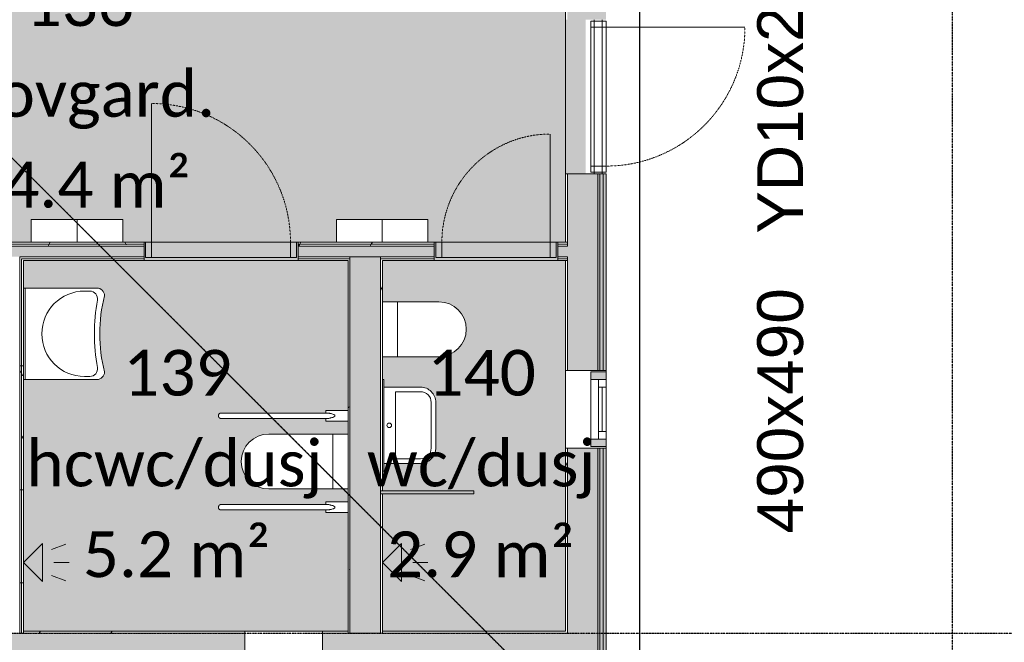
# Model space of a CAD drawing. Header units: millimetres. Extents: x -66110 to 16285, y -16697 to 38719.
# Tile 23 of 55: x -19915 to -13461, y -4861 to -778. Entities that reach past the tile are written whole.
import ezdxf

# ---------------------------------------------------------------- set-up
doc = ezdxf.new("R2010")
doc.units = ezdxf.units.MM
for name, pattern in [('Dash 1mm', [2, 1, -1]), ('Grid Line', [5, 2, -1, 1, -1]), ('Overhead', [3.96875, 2.38125, -1.5875])]:
    doc.linetypes.add(name, pattern=pattern)
for name, color, linetype, lineweight in [('Curtain Wall Mullions', 7, 'Continuous', 18), ('Doors', 7, 'Dash 1mm', 9), ('IfcAnnotation', 7, 'Continuous', 9), ('IfcCurtainWall', 7, 'Continuous', 9), ('IfcDoor', 7, 'Continuous', 9), ('IfcGrid', 7, 'Continuous', 9), ('IfcSlab', 7, 'Continuous', 9), ('IfcWall', 7, 'Continuous', 9), ('IfcWindow', 7, 'Continuous', 9), ('Not Exported', 7, 'Continuous', 9), ('Windows', 7, 'Continuous', 9)]:
    doc.layers.add(name, color=color, linetype=linetype, lineweight=lineweight)
doc.layers.add('IfcFlowTerminal', color=9, linetype='Continuous', lineweight=9, true_color=0x808080)
doc.layers.add('IfcFurniture', color=9, linetype='Continuous', lineweight=9, true_color=0x808080)
doc.styles.add('Calibri', font='calibri.ttf', dxfattribs={"height": 300})
doc.styles.add('Swis721 Lt BT', font='swissl.ttf', dxfattribs={"height": 300})
pattern_1 = [(0, (0, 0), (812.8, 203.2), [67.056, -542.544, 67.056, -542.544, -3251.2]), (0, (0, 0), (812.8, 203.2), [-1219.2, 67.056, -1152.144, 67.056, -542.544, -1422.4]), (0, (0, 0), (812.8, 203.2), [-3048, 67.056, -339.344, 67.056, -948.944]), (120, (304.8, 101.6), (-582.3764, 602.3054), [67.056, -542.544, 67.056, -542.544, -3251.2]), (120, (304.8, 101.6), (-582.3764, 602.3054), [-1219.2, 67.056, -1152.144, 67.056, -542.544, -1422.4]), (120, (304.8, 101.6), (-582.3764, 602.3054), [-3048, 67.056, -339.344, 67.056, -948.944]), (240, (406.4, 508), (-230.4236, -805.5054), [67.056, -542.544, 67.056, -542.544, -3251.2]), (240, (406.4, 508), (-230.4236, -805.5054), [-1219.2, 67.056, -1152.144, 67.056, -542.544, -1422.4]), (240, (406.4, 508), (-230.4236, -805.5054), [-3048, 67.056, -339.344, 67.056, -948.944])]

# ---------------------------------------------------------------- blocks, each defined once
blk = doc.blocks.new('ARK_2119_70_0_rvt-1-plan 01 ny 200')
at = {"layer": 'IfcSlab'}
blk.add_line((-16096, -777.5), (-16096, -1787.5), dxfattribs=at)
blk = doc.blocks.new('Dør Enkel_Glassfelt - YD 10x21 glassfelt-1572665-plan 01 ny 200')
at = {"layer": 'Doors', "linetype": 'Continuous'}
for p, q in [((-455, -33.3), (-495, -33.3)), ((-495, -33.3), (-495, -133.3)), ((-455, -133.3), (-455, -33.3)), ((455, -133.3), (455, -33.3)), ((495, -33.3), (455, -33.3)), ((495, -133.3), (495, -33.3)), ((-495, -133.3), (-455, -133.3)), ((455, -133.3), (495, -133.3))]:
    blk.add_line(p, q, dxfattribs=at)
at = {"layer": 'Doors', "color": 150, "linetype": 'Continuous', "true_color": 0x0080ff}
blk.add_line((455, -133.3), (455, -1043.3), dxfattribs=at)
at = {"layer": 'Doors'}
blk.add_arc((455, -133.3), 910, 180, 270, dxfattribs=at)
at = {"layer": 'IfcDoor'}
for p, q in [((-455, -33.3), (455, -33.3)), ((-455, -133.3), (455, -133.3))]:
    blk.add_line(p, q, dxfattribs=at)
blk = doc.blocks.new('Dør Enkel - D10x21-1991679-plan 01 ny 200')
at = {"layer": 'Doors', "linetype": 'Continuous'}
for p, q in [((-455, 40), (-495, 40)), ((-495, 40), (-495, -60)), ((-455, -60), (-455, 40)), ((455, -60), (455, 40)), ((495, 40), (455, 40)), ((495, -60), (495, 40)), ((-495, -60), (-455, -60)), ((455, -60), (455, -970)), ((455, -60), (495, -60))]:
    blk.add_line(p, q, dxfattribs=at)
at = {"layer": 'Doors'}
blk.add_arc((455, -60), 910, 180, 270, dxfattribs=at)
at = {"layer": 'IfcDoor'}
for p, q in [((-455, 40), (455, 40)), ((-455, -60), (455, -60))]:
    blk.add_line(p, q, dxfattribs=at)
blk = doc.blocks.new('Dør Enkel - D8x21-2015168-plan 01 ny 200')
at = {"layer": 'Doors', "linetype": 'Continuous'}
for p, q in [((355, 60), (355, 770)), ((-395, -40), (-395, 60)), ((-395, 60), (-355, 60)), ((-355, 60), (-355, -40)), ((355, 60), (355, -40)), ((355, 60), (395, 60)), ((395, 60), (395, -40)), ((-355, -40), (-395, -40)), ((395, -40), (355, -40))]:
    blk.add_line(p, q, dxfattribs=at)
at = {"layer": 'Doors'}
blk.add_arc((355, 60), 710, 90, 180, dxfattribs=at)
at = {"layer": 'IfcDoor'}
for p, q in [((-355, 60), (355, 60)), ((-355, -40), (355, -40))]:
    blk.add_line(p, q, dxfattribs=at)
blk = doc.blocks.new('Servant_HC - vask HC-502272-plan 01 ny 200')
at = {"layer": 'IfcFlowTerminal'}
for p, q in [((300, -20), (-300, -20)), ((-300, -20), (-300, -30)), ((-300, -30), (300, -30)), ((-300, -30), (-300, -500.9)), ((300, -30), (300, -20)), ((300, -500.9), (300, -30)), ((-280, -455), (-280, -420)), ((280, -420), (280, -455))]:
    blk.add_line(p, q, dxfattribs=at)
for centre, radius, start, end in [((0, -420), 280, 360, 180), ((-250, -500.9), 50, 180, 270), ((-230, -455), 50, 180, 279.93948), ((0, -1767.5), 1282.5, 80.06052, 99.93948), ((230, -455), 50, 260.06052, 360), ((250, -500.9), 50, 270, 360), ((0, -1544.8), 1024.8, 75.88061, 104.11939)]:
    blk.add_arc(centre, radius, start, end, dxfattribs=at)
blk = doc.blocks.new('Toalett - toalett HC-491431-plan 01 ny 200')
at = {"layer": 'IfcFlowTerminal'}
for p, q in [((-180, 0), (-180, -100)), ((180, -100), (180, 0)), ((180, -100), (-180, -100)), ((-180, -100), (-180, -520)), ((180, -520), (180, -100))]:
    blk.add_line(p, q, dxfattribs=at)
blk.add_arc((0, -520), 180, 180, 360, dxfattribs=at)
blk = doc.blocks.new('Støttehåndtak - støttehåndtak-491392-plan 01 ny 200')
at = {"layer": 'IfcFlowTerminal'}
for p, q in [((-873.8, 767), (-873.8, 132.4)), ((-837.8, 132.4), (-837.8, 767)), ((-873.4, 146.4), (-890.9, 146.4)), ((-890.9, 146.4), (-890.9, 111.6)), ((-820.7, 146.4), (-838.2, 146.4)), ((-820.7, 111.6), (-820.7, 146.4)), ((-890.9, 0), (-890.9, 111.6)), ((-820.7, 111.6), (-820.7, 0))]:
    blk.add_line(p, q, dxfattribs=at)
at = {"layer": 'IfcFlowTerminal', "flags": 128}
for points in [[(-873.8, 832), (-873.8, 832.7), (-873.7, 833.4), (-873.7, 834.2), (-873.6, 834.9), (-873.4, 835.6), (-873.3, 836.3), (-873.1, 837), (-872.9, 837.7), (-872.6, 838.3), (-872.4, 839), (-872.1, 839.7), (-871.8, 840.3), (-871.4, 840.9), (-871, 841.6), (-870.7, 842.2), (-870.2, 842.7), (-869.8, 843.3), (-869.3, 843.9), (-868.8, 844.4), (-868.3, 844.9), (-867.8, 845.4), (-867.3, 845.9), (-866.7, 846.3), (-866.1, 846.7), (-865.5, 847.1), (-864.9, 847.5), (-864.3, 847.9), (-863.6, 848.2), (-863, 848.5), (-862.3, 848.8), (-861.6, 849), (-861, 849.2), (-860.3, 849.4), (-859.6, 849.6), (-858.9, 849.7), (-858.1, 849.8), (-857.4, 849.9), (-856.7, 850), (-856, 850), (-855.3, 850), (-854.6, 850), (-853.8, 849.9), (-853.1, 849.8), (-852.4, 849.7), (-851.7, 849.5), (-851, 849.3), (-850.3, 849.1), (-849.6, 848.9), (-849, 848.7), (-848.3, 848.4), (-847.7, 848.1), (-847, 847.7), (-846.4, 847.4), (-845.8, 847), (-845.2, 846.6), (-844.6, 846.1), (-844.1, 845.7), (-843.5, 845.2), (-843, 844.7), (-842.5, 844.2), (-842, 843.6), (-841.6, 843.1), (-841.2, 842.5), (-840.8, 841.9), (-840.4, 841.3), (-840, 840.7), (-839.7, 840), (-839.4, 839.4), (-839.1, 838.7), (-838.8, 838), (-838.6, 837.3), (-838.4, 836.7), (-838.2, 836), (-838.1, 835.2), (-838, 834.5), (-837.9, 833.8), (-837.8, 833.1), (-837.8, 832.4), (-837.8, 832)], [(-873.8, 832), (-873.8, 831.9), (-873.8, 831.8), (-873.8, 831.5), (-873.8, 831.2), (-873.8, 830.7), (-873.8, 830.1), (-873.8, 829.5), (-873.8, 828.7), (-873.8, 827.8), (-873.8, 826.9), (-873.8, 825.8), (-873.8, 824.7), (-873.8, 823.4), (-873.8, 822.1), (-873.8, 820.6), (-873.8, 819.1), (-873.8, 817.5), (-873.8, 815.9), (-873.8, 814.1), (-873.8, 812.3), (-873.8, 810.4), (-873.8, 808.4), (-873.8, 806.4), (-873.8, 804.3), (-873.8, 802.1), (-873.8, 799.9), (-873.8, 797.6), (-873.8, 795.3), (-873.8, 793), (-873.8, 790.6), (-873.8, 788.1), (-873.8, 785.6), (-873.8, 783.1), (-873.8, 780.6), (-873.8, 778), (-873.8, 775.5), (-873.8, 772.9), (-873.8, 770.3), (-873.8, 767.7), (-873.8, 767)], [(-873.8, 767), (-873.8, 769.6), (-873.8, 772.2), (-873.8, 774.8), (-873.8, 777.4), (-873.8, 779.9), (-873.8, 782.4), (-873.8, 785), (-873.8, 787.4), (-873.8, 789.9), (-873.8, 792.3), (-873.8, 794.7), (-873.8, 797), (-873.8, 799.3), (-873.8, 801.5), (-873.8, 803.7), (-873.8, 805.8), (-873.8, 807.9), (-873.8, 809.9), (-873.8, 811.8), (-873.8, 813.6), (-873.8, 815.4), (-873.8, 817.1), (-873.8, 818.7), (-873.8, 820.2), (-873.8, 821.7), (-873.8, 823.1), (-873.8, 824.3), (-873.8, 825.5), (-873.8, 826.6), (-873.8, 827.6), (-873.8, 828.5), (-873.8, 829.3), (-873.8, 830), (-873.8, 830.6), (-873.8, 831.1), (-873.8, 831.4), (-873.8, 831.7), (-873.8, 831.9), (-873.8, 832)], [(-837.8, 832), (-837.8, 831.9), (-837.8, 831.8), (-837.8, 831.5), (-837.8, 831.2), (-837.8, 830.7), (-837.8, 830.1), (-837.8, 829.5), (-837.8, 828.7), (-837.8, 827.8), (-837.8, 826.9), (-837.8, 825.8), (-837.8, 824.7), (-837.8, 823.4), (-837.8, 822.1), (-837.8, 820.6), (-837.8, 819.1), (-837.8, 817.5), (-837.8, 815.9), (-837.8, 814.1), (-837.8, 812.3), (-837.8, 810.4), (-837.8, 808.4), (-837.8, 806.4), (-837.8, 804.3), (-837.8, 802.1), (-837.8, 799.9), (-837.8, 797.6), (-837.8, 795.3), (-837.8, 793), (-837.8, 790.6), (-837.8, 788.1), (-837.8, 785.6), (-837.8, 783.1), (-837.8, 780.6), (-837.8, 778), (-837.8, 775.5), (-837.8, 772.9), (-837.8, 770.3), (-837.8, 767.7), (-837.8, 767)], [(-837.8, 767), (-837.8, 769.6), (-837.8, 772.2), (-837.8, 774.8), (-837.8, 777.4), (-837.8, 779.9), (-837.8, 782.4), (-837.8, 785), (-837.8, 787.4), (-837.8, 789.9), (-837.8, 792.3), (-837.8, 794.7), (-837.8, 797), (-837.8, 799.3), (-837.8, 801.5), (-837.8, 803.7), (-837.8, 805.8), (-837.8, 807.9), (-837.8, 809.9), (-837.8, 811.8), (-837.8, 813.6), (-837.8, 815.4), (-837.8, 817.1), (-837.8, 818.7), (-837.8, 820.2), (-837.8, 821.7), (-837.8, 823.1), (-837.8, 824.3), (-837.8, 825.5), (-837.8, 826.6), (-837.8, 827.6), (-837.8, 828.5), (-837.8, 829.3), (-837.8, 830), (-837.8, 830.6), (-837.8, 831.1), (-837.8, 831.4), (-837.8, 831.7), (-837.8, 831.9), (-837.8, 832)], [(-869.6, 111.6), (-868.2, 105.8), (-866.8, 100.7), (-865.1, 96.3), (-863.4, 92.5), (-861.6, 89.6), (-859.7, 87.5), (-857.8, 86.2), (-855.8, 85.8), (-853.8, 86.2), (-851.9, 87.5), (-850, 89.6), (-848.2, 92.5), (-846.5, 96.3), (-844.8, 100.7), (-843.3, 105.8), (-842, 111.6)]]:
    blk.add_lwpolyline(points, dxfattribs=at)
at = {"layer": 'IfcFlowTerminal'}
for points in [[(-873.8, 132.4), (-873.8, 130.9), (-873.5, 127.8), (-872.3, 122.7), (-870.9, 117.3), (-870, 113.5), (-869.6, 111.6)], [(-842, 111.6), (-841.6, 113.5), (-840.7, 117.3), (-839.3, 122.7), (-838.1, 127.8), (-837.8, 130.9), (-837.8, 132.4)]]:
    blk.add_open_spline(points, degree=3, dxfattribs=at)
blk = doc.blocks.new('Toalett - toalett-491429-plan 01 ny 200')
at = {"layer": 'IfcFlowTerminal'}
for p, q in [((-180, 0), (-180, -100)), ((180, -100), (180, 0)), ((180, -100), (-180, -100)), ((-180, -100), (-180, -370)), ((180, -370), (180, -100))]:
    blk.add_line(p, q, dxfattribs=at)
blk.add_arc((0, -370), 180, 180, 360, dxfattribs=at)
blk = doc.blocks.new('Servant - vask M m_speil-492728-plan 01 ny 200')
at = {"layer": 'IfcFlowTerminal'}
for p, q in [((300, -20), (-300, -20)), ((-300, -20), (-300, -30)), ((-300, -30), (300, -30)), ((-250, -30), (-250, -270)), ((250, -270), (250, -30)), ((300, -30), (300, -20)), ((-220, -270), (-220, -105)), ((-220, -105), (220, -105)), ((220, -105), (220, -270)), ((150, -340), (-150, -340)), ((-150, -370), (150, -370))]:
    blk.add_line(p, q, dxfattribs=at)
blk.add_circle((0, -65), 15, dxfattribs=at)
for centre, radius, start, end in [((-150, -270), 100, 180, 270), ((-150, -270), 70, 180, 270), ((150, -270), 100, 270, 360), ((150, -270), 70, 270, 360)]:
    blk.add_arc(centre, radius, start, end, dxfattribs=at)
blk = doc.blocks.new('Dusj - Type 1-2016348-plan 01 ny 200')
at = {"layer": 'IfcFlowTerminal'}
for p, q in [((39.5, 296.2), (5.3, 390.1)), ((125, 311.2), (125, 411.2)), ((210.5, 296.2), (244.7, 390.1)), ((125, 112.5), (0, 237.5)), ((250, 237.5), (0, 237.5)), ((125, 112.5), (250, 237.5))]:
    blk.add_line(p, q, dxfattribs=at)
blk = doc.blocks.new('Dusj - Type 1-2016777-plan 01 ny 200')
at = {"layer": 'IfcFlowTerminal'}
for p, q in [((39.5, 243.7), (5.3, 337.6)), ((125, 258.7), (125, 358.7)), ((210.5, 243.7), (244.7, 337.6)), ((125, 60), (0, 185)), ((250, 185), (0, 185)), ((125, 60), (250, 185))]:
    blk.add_line(p, q, dxfattribs=at)
blk = doc.blocks.new('Curtain Wall-Awning - Curtain Wall-Awning-2075693-plan 01 ny 200')
at = {"layer": 'IfcWindow'}
for p, q in [((195, 50), (-195, 50)), ((-195, 0), (195, 0))]:
    blk.add_line(p, q, dxfattribs=at)
at = {"layer": 'Windows'}
for p, q in [((-195, 50), (-195, 0)), ((-195, 50), (-145, 50)), ((-195, 0), (-195, 50)), ((-145, 0), (-195, 0)), ((-145, 50), (-145, 0)), ((-145, 24.6), (145, 24.6)), ((195, 50), (145, 50)), ((145, 50), (145, 0)), ((145, 0), (195, 0)), ((195, 0), (195, 50)), ((195, 0), (195, 50))]:
    blk.add_line(p, q, dxfattribs=at)
blk = doc.blocks.new('Rectangular Mullion - 50x100 høyre-2017728-plan 01 ny 200')
at = {"layer": 'IfcCurtainWall'}
for p, q in [((-18380, -4954), (-17990, -4954)), ((-17990, -5054), (-18380, -5054))]:
    blk.add_line(p, q, dxfattribs=at)
blk = doc.blocks.new('Rectangular Mullion - 50x100 venstre-V77-plan 01 ny 200')
at = {"layer": 'IfcCurtainWall', "lineweight": 18, "true_color": 0xa62f11}
h = blk.add_hatch(color=24, dxfattribs=at)
h.paths.add_polyline_path([(0, -50), (-1, -50), (0, 50)])
h.paths.add_polyline_path([(-10, -50), (-60, -50), (-60, 50), (-10, 50)])
at = {"layer": 'Curtain Wall Mullions'}
for p, q in [((-10, 50), (-60, 50)), ((-60, -50), (-60, 50)), ((-10, -50), (-10, 50)), ((0, 50), (-1, 50)), ((-1, 50), (-1, -50)), ((0, 50), (0, -50)), ((-60, -50), (-10, -50)), ((-1, -50), (0, -50))]:
    blk.add_line(p, q, dxfattribs=at)
blk = doc.blocks.new('Rectangular Mullion - 50x100 høyre-V78-plan 01 ny 200')
at = {"layer": 'IfcCurtainWall', "true_color": 0xa62f11}
h = blk.add_hatch(color=24, dxfattribs=at)
h.paths.add_polyline_path([(-60, -50), (-10, -50), (-10, 50), (-60, 50)])
h.paths.add_polyline_path([(-1, -50), (0, -50), (-1, 50)])
at = {"layer": 'Curtain Wall Mullions'}
for p, q in [((-10, 50), (-60, 50)), ((-60, -50), (-60, 50)), ((-10, -50), (-10, 50)), ((0, 50), (-1, 50)), ((-1, 50), (-1, -50)), ((0, 50), (0, -50)), ((-60, -50), (-10, -50)), ((-1, -50), (0, -50))]:
    blk.add_line(p, q, dxfattribs=at)
blk = doc.blocks.new('_furniture_boks instance - _furniture_boks instance-1749339-plan 01 ny 200')
at = {"layer": 'IfcFurniture'}
for p, q in [((150, 75), (-150, 75)), ((-150, 75), (-150, -75)), ((150, -75), (150, 75)), ((-150, -75), (150, -75))]:
    blk.add_line(p, q, dxfattribs=at)

msp = doc.modelspace()

# ---------------------------------------------------------------- hatches: boundary and pattern name
at = {"layer": 'IfcWall', "true_color": 0x787878}
h = msp.add_hatch(dxfattribs=at)
h.set_pattern_fill('FP_1', color=8, style=0, pattern_type=2)
h.set_pattern_definition(pattern_1)
h.paths.add_polyline_path([(-16337.5, -4787.5), (-16325, -4787.5), (-16325, -3848.8), (-16337.5, -3848.8), (-16337.5, -4167.5)])
h.paths.add_polyline_path([(-16337.5, -2592.8), (-16325, -2592.8), (-16325, -2357.5), (-16337.5, -2357.5), (-16337.5, -2452)])
h.paths.add_polyline_path([(-16325, -2237.5), (-16325, -1787.5), (-16337.5, -1787.5), (-16337.5, -2237.5)])
h.paths.add_polyline_path([(-16337.5, -777.5), (-16325, -777.5), (-16325, -204), (-16337.5, -204), (-16337.5, -736.6)])
at = {"layer": 'IfcWall', "lineweight": 5, "true_color": 0xffffcd}
h = msp.add_hatch(color=7, dxfattribs=at)
h.paths.add_polyline_path([(-16325, -4800), (-16125, -4800), (-16125, -3848.8), (-16325, -3848.8), (-16325, -4787.5)])
h.paths.add_polyline_path([(-16125, -2592.8), (-16125, -1787.5), (-16325, -1787.5), (-16325, -2592.8)])
h.paths.add_polyline_path([(-16325, -777.5), (-16125, -777.5), (-16125, -204), (-16325, -204), (-16325, -736.6)])
at = {"layer": 'IfcWall', "lineweight": 5, "true_color": 0x787878}
h = msp.add_hatch(color=8, dxfattribs=at)
h.paths.add_polyline_path([(-16113, -5000), (-16113, -3848.8), (-16125, -3848.8), (-16125, -5000)])
h.paths.add_polyline_path([(-16125, -2592.8), (-16113, -2592.8), (-16113, -1787.5), (-16125, -1787.5), (-16125, -2452)])
h.paths.add_polyline_path([(-16125, -777.5), (-16113, -777.5), (-16113, -204), (-16125, -204), (-16125, -736.6)])
at = {"layer": 'IfcWall', "lineweight": 5, "true_color": 0xf0f0f0}
h = msp.add_hatch(color=7, dxfattribs=at)
h.paths.add_polyline_path([(-16113, -5012), (-16090, -5012), (-16090, -3848.8), (-16113, -3848.8), (-16113, -5000)])
h.paths.add_polyline_path([(-16113, -2592.8), (-16090, -2592.8), (-16090, -1787.5), (-16113, -1787.5), (-16113, -2452)])
h.paths.add_polyline_path([(-16090, -777.5), (-16090, -204), (-16113, -204), (-16113, -777.5)])
at = {"layer": 'IfcWall', "lineweight": 5, "true_color": 0xa62f11}
h = msp.add_hatch(color=24, dxfattribs=at)
h.paths.add_polyline_path([(-16071, -5035), (-16071, -3848.8), (-16090, -3848.8), (-16090, -5035)])
h.paths.add_polyline_path([(-16090, -2592.8), (-16071, -2592.8), (-16071, -1787.5), (-16090, -1787.5), (-16090, -2452)])
h.paths.add_polyline_path([(-16071, -777.5), (-16071, -204), (-16090, -204), (-16090, -777.5)])
at = {"layer": 'IfcWall', "true_color": 0x787878}
h = msp.add_hatch(dxfattribs=at)
h.set_pattern_fill('FP_1', color=8, style=0, pattern_type=2)
h.set_pattern_definition(pattern_1)
h.paths.add_polyline_path([(-16337.5, -2250), (-16325, -2250), (-16325, -2237.5), (-16387.5, -2237.5), (-16387.5, -2250)])
h.paths.add_polyline_path([(-23625.2, -2250), (-23150, -2250), (-23150, -2237.5), (-24500, -2237.5), (-24500, -2250), (-24268.9, -2250)])
h.paths.add_polyline_path([(-17538.7, -2250), (-17197.5, -2250), (-17197.5, -2237.5), (-18090, -2237.5), (-18090, -2250)])
h.paths.add_polyline_path([(-21437.5, -2250), (-21070, -2250), (-21070, -2237.5), (-22140, -2237.5), (-22140, -2250), (-21737.5, -2250)])
h.paths.add_polyline_path([(-20060, -2250), (-19100, -2250), (-19100, -2237.5), (-20060, -2237.5)])
h = msp.add_hatch(dxfattribs=at)
h.set_pattern_fill('FP_1', color=8, style=0, pattern_type=2)
h.set_pattern_definition(pattern_1)
h.paths.add_polyline_path([(-24500, -2262.5), (-23150, -2262.5), (-23150, -2250), (-24500, -2250)])
h.paths.add_polyline_path([(-20060, -2262.5), (-19100, -2262.5), (-19100, -2250), (-20060, -2250)])
h.paths.add_polyline_path([(-21070, -2262.5), (-21070, -2250), (-22140, -2250), (-22140, -2262.5)])
h.paths.add_polyline_path([(-17550, -2262.5), (-17197.5, -2262.5), (-17197.5, -2250), (-18090, -2250), (-18090, -2262.5), (-17750, -2262.5)])
h.paths.add_polyline_path([(-16387.5, -2262.5), (-16325, -2262.5), (-16325, -2250), (-16387.5, -2250)])
at = {"layer": 'IfcWall', "lineweight": 5, "true_color": 0xffffcd}
h = msp.add_hatch(color=7, dxfattribs=at)
h.paths.add_polyline_path([(-24268.9, -2332.5), (-23150, -2332.5), (-23150, -2262.5), (-24512.5, -2262.5), (-24512.5, -2332.5), (-24500, -2332.5)])
h.paths.add_polyline_path([(-22140, -2332.5), (-21070, -2332.5), (-21070, -2262.5), (-22140, -2262.5)])
h.paths.add_polyline_path([(-17750, -2332.5), (-17197.5, -2332.5), (-17197.5, -2262.5), (-18090, -2262.5), (-18090, -2332.5)])
h.paths.add_polyline_path([(-16325, -2332.5), (-16325, -2262.5), (-16387.5, -2262.5), (-16387.5, -2332.5), (-16337.5, -2332.5)])
h.paths.add_polyline_path([(-19902.5, -2332.5), (-19100, -2332.5), (-19100, -2262.5), (-20060, -2262.5), (-20060, -2332.5), (-19915, -2332.5)])
at = {"layer": 'IfcWall', "true_color": 0x787878}
h = msp.add_hatch(dxfattribs=at)
h.set_pattern_fill('FP_1', color=8, style=0, pattern_type=2)
h.set_pattern_definition(pattern_1)
h.paths.add_polyline_path([(-16325, -2345), (-16325, -2332.5), (-16387.5, -2332.5), (-16387.5, -2345), (-16337.5, -2345)])
h.paths.add_polyline_path([(-24500, -2345), (-23150, -2345), (-23150, -2332.5), (-24500, -2332.5)])
h.paths.add_polyline_path([(-19915, -2345), (-19100, -2345), (-19100, -2332.5), (-19915, -2332.5)])
h.paths.add_polyline_path([(-18090, -2345), (-17750, -2345), (-17750, -2332.5), (-18090, -2332.5)])
h.paths.add_polyline_path([(-17537.5, -2345), (-17197.5, -2345), (-17197.5, -2332.5), (-17550, -2332.5), (-17550, -2345)])
h.paths.add_polyline_path([(-20010, -2345), (-19985, -2345), (-19985, -2332.5), (-20060, -2332.5), (-20060, -2345)])
h.paths.add_polyline_path([(-22140, -2345), (-21070, -2345), (-21070, -2332.5), (-22140, -2332.5)])
h = msp.add_hatch(dxfattribs=at)
h.set_pattern_fill('FP_1', color=8, style=0, pattern_type=2)
h.set_pattern_definition(pattern_1)
h.paths.add_polyline_path([(-20010, -2357.5), (-19997.5, -2357.5), (-19997.5, -2345), (-20060, -2345), (-20060, -2357.5)])
h.paths.add_polyline_path([(-21070, -2357.5), (-21070, -2345), (-22140, -2345), (-22140, -2357.5)])
h.paths.add_polyline_path([(-23150, -2357.5), (-23150, -2345), (-24500, -2345), (-24500, -2357.5), (-23625.2, -2357.5)])
h.paths.add_polyline_path([(-19902.5, -2357.5), (-19100, -2357.5), (-19100, -2345), (-19902.5, -2345)])
h.paths.add_polyline_path([(-16387.5, -2357.5), (-16325, -2357.5), (-16325, -2345), (-16387.5, -2345)])
h.paths.add_polyline_path([(-18090, -2357.5), (-17750, -2357.5), (-17750, -2345), (-18090, -2345)])
h.paths.add_polyline_path([(-17197.5, -2357.5), (-17197.5, -2345), (-17550, -2345), (-17550, -2357.5), (-17537.5, -2357.5)])
h = msp.add_hatch(dxfattribs=at)
h.set_pattern_fill('FP_1', color=8, style=0, pattern_type=2)
h.set_pattern_definition(pattern_1)
h.paths.add_polyline_path([(-19915, -4800), (-19902.5, -4800), (-19902.5, -2345), (-19915, -2345), (-19915, -4787.5)])
h = msp.add_hatch(dxfattribs=at)
h.set_pattern_fill('FP_1', color=8, style=0, pattern_type=2)
h.set_pattern_definition(pattern_1)
h.paths.add_polyline_path([(-19890, -4800), (-19890, -2357.5), (-19902.5, -2357.5), (-19902.5, -4800)])
h = msp.add_hatch(dxfattribs=at)
h.set_pattern_fill('FP_1', color=8, style=0, pattern_type=2)
h.set_pattern_definition(pattern_1)
h.paths.add_polyline_path([(-17762.5, -4800), (-17750, -4800), (-17750, -2357.5), (-17762.5, -2357.5), (-17762.5, -4787.5)])
at = {"layer": 'IfcWall', "lineweight": 5, "true_color": 0xffffcc}
msp.add_hatch(color=7, dxfattribs=at).paths.add_polyline_path([(-17750, -4800), (-17550, -4800), (-17550, -2332.5), (-17750, -2332.5), (-17750, -4787.5)])
at = {"layer": 'IfcWall', "true_color": 0x787878}
h = msp.add_hatch(dxfattribs=at)
h.set_pattern_fill('FP_1', color=8, style=0, pattern_type=2)
h.set_pattern_definition(pattern_1)
h.paths.add_polyline_path([(-17537.5, -4800), (-17537.5, -3887.5), (-17550, -3887.5), (-17550, -4800)])
h.paths.add_polyline_path([(-17537.5, -3867.5), (-17537.5, -2357.5), (-17550, -2357.5), (-17550, -3867.5)])
h = msp.add_hatch(dxfattribs=at)
h.set_pattern_fill('FP_2', color=8, style=0, pattern_type=2)
h.set_pattern_definition(pattern_1)
h.paths.add_polyline_path([(-16337.5, -3848.8), (-16325, -3848.8), (-16325, -3587.5), (-16337.5, -3587.5)])
h.paths.add_polyline_path([(-16325, -3077.5), (-16325, -2592.8), (-16337.5, -2592.8), (-16337.5, -3077.5)])
at = {"layer": 'IfcWall', "lineweight": 5, "true_color": 0xffffcd}
h = msp.add_hatch(color=7, dxfattribs=at)
h.paths.add_polyline_path([(-16125, -3848.8), (-16125, -3587.5), (-16325, -3587.5), (-16325, -3848.8)])
h.paths.add_polyline_path([(-16125, -3077.5), (-16125, -2592.8), (-16325, -2592.8), (-16325, -3077.5)])
at = {"layer": 'IfcWall', "lineweight": 5, "true_color": 0x787878}
h = msp.add_hatch(color=8, dxfattribs=at)
h.paths.add_polyline_path([(-16125, -3848.8), (-16113, -3848.8), (-16113, -3587.5), (-16125, -3587.5)])
h.paths.add_polyline_path([(-16113, -3077.5), (-16113, -2592.8), (-16125, -2592.8), (-16125, -3077.5)])
at = {"layer": 'IfcWall', "lineweight": 5, "true_color": 0xf0f0f0}
h = msp.add_hatch(color=7, dxfattribs=at)
h.paths.add_polyline_path([(-16090, -3848.8), (-16090, -3587.5), (-16113, -3587.5), (-16113, -3848.8)])
h.paths.add_polyline_path([(-16113, -3077.5), (-16090, -3077.5), (-16090, -2592.8), (-16113, -2592.8)])
at = {"layer": 'IfcWall', "lineweight": 5, "true_color": 0xa62f11}
h = msp.add_hatch(color=24, dxfattribs=at)
h.paths.add_polyline_path([(-16071, -3848.8), (-16071, -3587.5), (-16090, -3587.5), (-16090, -3848.8)])
h.paths.add_polyline_path([(-16090, -3077.5), (-16071, -3077.5), (-16071, -2592.8), (-16090, -2592.8)])
at = {"layer": 'IfcWall', "true_color": 0xd2d2d2}
msp.add_hatch(color=254, dxfattribs=at).paths.add_polyline_path([(-17550, -3887.5), (-16937.5, -3887.5), (-16937.5, -3867.5), (-17550, -3867.5)])
at = {"layer": 'IfcWall', "true_color": 0x787878}
h = msp.add_hatch(dxfattribs=at)
h.set_pattern_fill('FP_1', color=8, style=0, pattern_type=2)
h.set_pattern_definition(pattern_1)
h.paths.add_polyline_path([(-17828.4, -4800), (-17762.5, -4800), (-17762.5, -4787.5), (-17828.4, -4787.5)])
h.paths.add_polyline_path([(-17537.5, -4800), (-16325, -4800), (-16325, -4787.5), (-17537.5, -4787.5)])
h.paths.add_polyline_path([(-19890, -4800), (-19031.8, -4800), (-19031.8, -4787.5), (-19890, -4787.5)])
h.paths.add_polyline_path([(-21029, -4800), (-21029, -4787.5), (-21862.5, -4787.5), (-21862.5, -4800), (-21050.3, -4800)])
h.paths.add_polyline_path([(-20023.5, -4800), (-20010, -4800), (-20010, -4787.5), (-20064.3, -4787.5), (-20064.3, -4800)])
at = {"layer": 'IfcWall', "lineweight": 5, "true_color": 0xffffcd}
h = msp.add_hatch(color=7, dxfattribs=at)
h.paths.add_polyline_path([(-21050.3, -5000), (-21029, -5000), (-21029, -4800), (-21862.5, -4800), (-21862.5, -5000)])
h.paths.add_polyline_path([(-19031.8, -5000), (-19031.8, -4800), (-20064.3, -4800), (-20064.3, -5000), (-19762.9, -5000)])
h.paths.add_polyline_path([(-17188.1, -5000), (-16125, -5000), (-16125, -4800), (-17828.4, -4800), (-17828.4, -5000), (-17537.5, -5000)])
at = {"layer": 'IfcWall', "true_color": 0x787878}
h = msp.add_hatch(dxfattribs=at)
h.set_pattern_fill('FP_2', color=8, style=0, pattern_type=2)
h.set_pattern_definition(pattern_1)
h.paths.add_polyline_path([(-17831.8, -4800), (-17828.4, -4800), (-17828.4, -4787.5), (-17930, -4787.5), (-17930, -4800)])
h.paths.add_polyline_path([(-18475.5, -4800), (-18440, -4800), (-18440, -4787.5), (-19031.8, -4787.5), (-19031.8, -4800)])
at = {"layer": 'IfcWall', "lineweight": 5, "true_color": 0xffffcd}
h = msp.add_hatch(color=7, dxfattribs=at)
h.paths.add_polyline_path([(-19031.8, -5000), (-18440, -5000), (-18440, -4800), (-19031.8, -4800)])
h.paths.add_polyline_path([(-17828.4, -5000), (-17828.4, -4800), (-17930, -4800), (-17930, -5000), (-17831.8, -5000)])
at = {"layer": 'Not Exported', "true_color": 0xefe6fa}
for points in [[(-22337.8, -2297.5), (-22140, -2297.5), (-22140, -2237.5), (-22037.5, -2237.5), (-22037.5, -2087.5), (-21437.5, -2087.5), (-21437.5, -2237.5), (-21070, -2237.5), (-21070, -2297.5), (-20060, -2297.5), (-20060, -2237.5), (-19838.7, -2237.5), (-19838.7, -2087.5), (-19238.7, -2087.5), (-19238.7, -2237.5), (-19100, -2237.5), (-19100, -2297.5), (-18090, -2297.5), (-18090, -2237.5), (-17838.7, -2237.5), (-17838.7, -2087.5), (-17238.7, -2087.5), (-17238.7, -2237.5), (-17197.5, -2237.5), (-17197.5, -2297.5), (-16387.5, -2297.5), (-16387.5, -2237.5), (-16337.5, -2237.5), (-16337.5, -1787.5), (-16204.3, -1787.5), (-16204.3, -777.5), (-16337.5, -777.5), (-16337.5, -354), (-22037.5, -354), (-22037.5, -204), (-22340, -204), (-22340, -95.8), (-23350, -95.8), (-23350, -204), (-23400, -204), (-23400, -1377.5), (-23450, -1377.5), (-23450, -2187.5), (-23400, -2187.5), (-23400, -2237.5), (-23150, -2237.5), (-23150, -2297.5), (-22526.4, -2297.5)], [(-17537.5, -4787.5), (-16337.5, -4787.5), (-16337.5, -2357.5), (-16387.5, -2357.5), (-16387.5, -2297.5), (-17197.5, -2297.5), (-17197.5, -2357.5), (-17537.5, -2357.5), (-17537.5, -2627.5), (-17167.5, -2627.5), (-17120.9, -2633.6), (-17077.5, -2651.6), (-17040.2, -2680.2), (-17011.6, -2717.5), (-16993.6, -2760.9), (-16987.5, -2807.5), (-16993.6, -2854.1), (-17011.6, -2897.5), (-17040.2, -2934.8), (-17077.5, -2963.4), (-17120.9, -2981.4), (-17167.5, -2987.5), (-17537.5, -2987.5), (-17537.5, -3137.5), (-17527.5, -3137.5), (-17527.5, -3187.5), (-17287.5, -3187.5), (-17261.6, -3190.9), (-17237.5, -3200.9), (-17216.2, -3217.5), (-17200.7, -3238), (-17189.9, -3269.4), (-17187.5, -3287.5), (-17188.1, -3591.8), (-17190.9, -3613.4), (-17200.9, -3637.5), (-17217.5, -3658.8), (-17237.5, -3674.1), (-17269.4, -3685.1), (-17287.5, -3687.5), (-17527.5, -3687.5), (-17527.5, -3737.5), (-17537.5, -3738.6), (-17537.5, -3867.5), (-16937.5, -3867.5), (-16937.5, -3887.5), (-17537.5, -3887.5), (-17537.5, -4167.5)]]:
    msp.add_hatch(color=7, dxfattribs=at).paths.add_polyline_path(points)
h = msp.add_hatch(color=7, dxfattribs=at)
h.paths.add_polyline_path([(-17831.8, -4787.5), (-17762.5, -4787.5), (-17762.5, -4010.1), (-17908.6, -4010.1), (-17908.6, -3993), (-18592.2, -3991.5), (-18602.2, -3986), (-18610.1, -3979.7), (-18609.9, -3976.5), (-18604.5, -3973), (-18603.3, -3963), (-18591, -3958.5), (-18529.5, -3957), (-17908.6, -3957), (-17906.3, -3939.9), (-17762.5, -3939.9), (-17762.5, -3855), (-18282.5, -3855), (-18329.1, -3848.9), (-18372.5, -3830.9), (-18409.8, -3802.3), (-18438.4, -3765), (-18456.4, -3721.6), (-18462.5, -3675), (-18456.4, -3628.4), (-18438.4, -3585), (-18409.8, -3547.7), (-18372.5, -3519.1), (-18329.1, -3501.1), (-18282.5, -3495), (-17762.5, -3495), (-17762.5, -3410.1), (-17908.6, -3410.1), (-17908.6, -3393), (-18592.2, -3391.5), (-18602.2, -3386), (-18610.1, -3379.7), (-18609.9, -3376.5), (-18604.5, -3373), (-18603.3, -3363), (-18591, -3358.5), (-18529.5, -3357), (-17908.6, -3357), (-17906.3, -3339.9), (-17762.5, -3339.9), (-17762.5, -2357.5), (-18090, -2357.5), (-18090, -2297.5), (-19100, -2297.5), (-19100, -2357.5), (-19890, -2357.5), (-19890, -2537.5), (-19396.1, -2539.2), (-19384.1, -2544.2), (-19369.6, -2557.5), (-19365.3, -2563.6), (-19359.8, -2581.7), (-19359.9, -2591.5), (-19379.1, -2689.6), (-19388.8, -2787), (-19388.8, -2888), (-19378.8, -2988.5), (-19359.8, -3093.3), (-19360.8, -3100.4), (-19369.6, -3117.5), (-19373.7, -3122.9), (-19384.1, -3130.8), (-19396.1, -3135.8), (-19425, -3137.5), (-19890, -3137.5), (-19890, -4787.5), (-17930, -4787.5)])
h.paths.add_polyline_path([(-17907.6, -3957), (-17907.3, -3957), (-17907.8, -3954)])

# ---------------------------------------------------------------- linework, layer by layer
at = {"layer": 'IfcAnnotation', "linetype": 'Overhead', "lineweight": 25}
for p, q in [((-29800, 8150), (-15850, -5800)), ((-15850, -5800), (-21050, -600)), ((-21050, -600), (-15850, -5800)), ((-15850, -5800), (-15850, -600))]:
    msp.add_line(p, q, dxfattribs=at)
at = {"layer": 'IfcGrid', "color": 9, "linetype": 'Grid Line', "lineweight": 25, "true_color": 0xc0c0c0}
for p, q in [((-13800, -6068.3), (-13800, 34991.8)), ((-55874.3, -4800), (4529.7, -4800))]:
    msp.add_line(p, q, dxfattribs=at)
at = {"layer": 'IfcSlab'}
msp.add_line((-16150, -1787.5), (-16150, -777.5), dxfattribs=at)
at = {"layer": 'IfcWall', "lineweight": 18}
for p, q in [((-16337.5, -1787.5), (-16337.5, -2237.5)), ((-16071, -1787.5), (-16337.5, -1787.5)), ((-16071, -1787.5), (-16071, -3077.5)), ((-19838.7, -2237.5), (-20060, -2237.5)), ((-19100, -2237.5), (-19238.7, -2237.5)), ((-19100, -2357.5), (-19100, -2237.5)), ((-17838.7, -2237.5), (-18090, -2237.5)), ((-18090, -2237.5), (-18090, -2357.5)), ((-17197.5, -2237.5), (-17238.7, -2237.5)), ((-17197.5, -2357.5), (-17197.5, -2237.5)), ((-16337.5, -2237.5), (-16387.5, -2237.5)), ((-16387.5, -2237.5), (-16387.5, -2357.5)), ((-19890, -2357.5), (-19100, -2357.5)), ((-19890, -2537.5), (-19890, -2357.5)), ((-18090, -2357.5), (-17762.5, -2357.5)), ((-17762.5, -2357.5), (-17762.5, -4787.5)), ((-17537.5, -2357.5), (-17197.5, -2357.5)), ((-17537.5, -3137.5), (-17537.5, -2357.5)), ((-16387.5, -2357.5), (-16337.5, -2357.5)), ((-16337.5, -3077.5), (-16337.5, -2357.5)), ((-16071, -3077.5), (-16337.5, -3077.5)), ((-19890, -4787.5), (-19890, -3137.5)), ((-16337.5, -4787.5), (-16337.5, -3587.5)), ((-16071, -3587.5), (-16337.5, -3587.5)), ((-16071, -5054), (-16071, -3587.5)), ((-17537.5, -3867.5), (-17537.5, -3738.6)), ((-16937.5, -3867.5), (-17537.5, -3867.5)), ((-16937.5, -3887.5), (-16937.5, -3867.5)), ((-17537.5, -4787.5), (-17537.5, -3887.5)), ((-17537.5, -3887.5), (-16937.5, -3887.5)), ((-18440, -4787.5), (-19890, -4787.5)), ((-18440, -5054), (-18440, -4787.5)), ((-17930, -4787.5), (-17762.5, -4787.5)), ((-17930, -5054), (-17930, -4787.5)), ((-16337.5, -4787.5), (-17537.5, -4787.5))]:
    msp.add_line(p, q, dxfattribs=at)
at = {"layer": 'IfcWall'}
for p, q in [((-16325, -1787.5), (-16325, -2262.5)), ((-16125, -1787.5), (-16125, -3077.5)), ((-16113, -1787.5), (-16113, -3077.5)), ((-16090, -1787.5), (-16090, -3077.5)), ((-20060, -2250), (-19100, -2250)), ((-18090, -2250), (-17197.5, -2250)), ((-16387.5, -2250), (-16325, -2250)), ((-16337.5, -2237.5), (-16325, -2237.5)), ((-20060, -2262.5), (-19100, -2262.5)), ((-18090, -2262.5), (-17197.5, -2262.5)), ((-16387.5, -2262.5), (-16325, -2262.5)), ((-19915, -2332.5), (-19100, -2332.5)), ((-19915, -2332.5), (-19915, -4800)), ((-19902.5, -2345), (-19100, -2345)), ((-19902.5, -2345), (-19902.5, -4800)), ((-18090, -2332.5), (-17197.5, -2332.5)), ((-18090, -2345), (-17750, -2345)), ((-17750, -2332.5), (-17750, -4800)), ((-17550, -2332.5), (-17550, -4800)), ((-17550, -2345), (-17197.5, -2345)), ((-16387.5, -2332.5), (-16325, -2332.5)), ((-16387.5, -2345), (-16325, -2345)), ((-16337.5, -2357.5), (-16325, -2357.5)), ((-16325, -2332.5), (-16325, -2592.8)), ((-16325, -2592.8), (-16325, -3077.5)), ((-16337.5, -3587.5), (-16337.5, -3077.5)), ((-16071, -3078.5), (-16071, -3087.5)), ((-16325, -3587.5), (-16325, -4800)), ((-16125, -3587.5), (-16125, -5000)), ((-16113, -3587.5), (-16113, -5012)), ((-16090, -3587.5), (-16090, -5035)), ((-16071, -3577.5), (-16071, -3586.5)), ((-17550, -3867.5), (-17537.5, -3867.5)), ((-17550, -3887.5), (-17537.5, -3887.5)), ((-18440, -4800), (-19915, -4800)), ((-19890, -4787.5), (-19890, -4800)), ((-18440, -4787.5), (-17930, -4787.5)), ((-16325, -4800), (-17930, -4800)), ((-17762.5, -4787.5), (-17762.5, -4800)), ((-17537.5, -4787.5), (-17537.5, -4800))]:
    msp.add_line(p, q, dxfattribs=at)
at = {"layer": 'Not Exported', "flags": 128}
for points in [[(-17650, -204), (-23400, -204), (-23400, -418.1), (-23400, -2237.5), (-21864.1, -2237.5), (-21635.9, -2237.5), (-19950, -2237.5), (-17650, -2237.5), (-16337.5, -2237.5), (-16337.5, -204), (-16414.1, -204)], [(-19890, -4787.5), (-17762.5, -4787.5), (-17762.5, -3877.5), (-17762.5, -2357.5), (-19890, -2357.5)], [(-17537.5, -4787.5), (-16337.5, -4787.5), (-16337.5, -2357.5), (-17537.5, -2357.5), (-17537.5, -3867.5), (-16937.5, -3867.5), (-16937.5, -3887.5), (-17537.5, -3887.5)]]:
    msp.add_lwpolyline(points, close=True, dxfattribs=at)

# ---------------------------------------------------------------- block references
at = {"lineweight": 5}
msp.add_blockref('ARK_2119_70_0_rvt-1-plan 01 ny 200', (0, 0), dxfattribs=at)
at = {"layer": 'Curtain Wall Mullions', "extrusion": (0, 0, -1), "rotation": 270}
msp.add_blockref('Rectangular Mullion - 50x100 venstre-V77-plan 01 ny 200', (16121, -3587.5), dxfattribs=at)
at = {"layer": 'IfcCurtainWall'}
for name, p, rotation in [('Rectangular Mullion - 50x100 høyre-V78-plan 01 ny 200', (-16121, -3077.5), 89.99999999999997), ('Rectangular Mullion - 50x100 høyre-2017728-plan 01 ny 200', (-21125, 14852.5), 90)]:
    msp.add_blockref(name, p, dxfattribs=dict(at, rotation=rotation))
at = {"layer": 'IfcDoor'}
for name, p, rotation in [('Dør Enkel_Glassfelt - YD 10x21 glassfelt-1572665-plan 01 ny 200', (-16204.3, -1282.5), 89.99999999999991), ('Dør Enkel - D10x21-1991679-plan 01 ny 200', (-18595, -2297.5), 180)]:
    msp.add_blockref(name, p, dxfattribs=dict(at, rotation=rotation))
msp.add_blockref('Dør Enkel - D8x21-2015168-plan 01 ny 200', (-16792.5, -2297.5), dxfattribs=at)
at = {"layer": 'IfcFlowTerminal'}
for name, p, rotation in [('Servant_HC - vask HC-502272-plan 01 ny 200', (-19910, -2837.5), 89.99999999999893), ('Toalett - toalett-491429-plan 01 ny 200', (-17537.5, -2807.5), 89.99999999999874), ('Servant - vask M m_speil-492728-plan 01 ny 200', (-17557.5, -3437.5), 89.99999999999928), ('Støttehåndtak - støttehåndtak-491392-plan 01 ny 200', (-17762.5, -2519.2), 89.99999999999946), ('Toalett - toalett HC-491431-plan 01 ny 200', (-17762.5, -3675), 269.9999999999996), ('Støttehåndtak - støttehåndtak-491392-plan 01 ny 200', (-17762.5, -3119.2), 89.99999999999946), ('Dusj - Type 1-2016777-plan 01 ny 200', (-19950, -4212.5), 269.9999999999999), ('Dusj - Type 1-2016348-plan 01 ny 200', (-17650, -4212.5), 269.9999999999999)]:
    msp.add_blockref(name, p, dxfattribs=dict(at, rotation=rotation))
at = {"layer": 'IfcFurniture'}
for p in [(-19688.7, -2162.5), (-19388.7, -2162.5), (-17688.7, -2162.5), (-17388.7, -2162.5)]:
    msp.add_blockref('_furniture_boks instance - _furniture_boks instance-1749339-plan 01 ny 200', p, dxfattribs=at)
at = {"layer": 'Windows', "rotation": 270}
msp.add_blockref('Curtain Wall-Awning - Curtain Wall-Awning-2075693-plan 01 ny 200', (-16121, -3332.5), dxfattribs=at)

# ---------------------------------------------------------------- texts
at = {"layer": 'IfcAnnotation', "char_height": 300, "attachment_point": 1, "rotation": 90, "style": 'Swis721 Lt BT'}
for s, insert, width in [('YD10x21', (-15080.5, -2181.1), 1956.118), ('490x490', (-15080.5, -4146.5), 1859.915)]:
    msp.add_mtext(s, dxfattribs=dict(at, insert=insert, width=width))
at = {"layer": 'Not Exported', "char_height": 300, "attachment_point": 1, "style": 'Calibri'}
for s, insert, width in [('136', (-19876.4, -519.2), 913.924), ('grovgard.', (-20445.2, -1114.5), 2292.826), ('14.4 m²', (-20260, -1709.8), 1859.915), ('139', (-19236.5, -2943), 913.924), ('140', (-17242.4, -2943), 913.924), ('hcwc/dusj', (-19871.5, -3538.3), 2437.13), ('wc/dusj', (-17639.3, -3538.3), 1875.949), ('5.2 m²', (-19501.1, -4133.6), 1555.274), ('2.9 m²', (-17507, -4133.6), 1555.274)]:
    msp.add_mtext(s, dxfattribs=dict(at, insert=insert, width=width))

doc.saveas('drawing.dxf')
